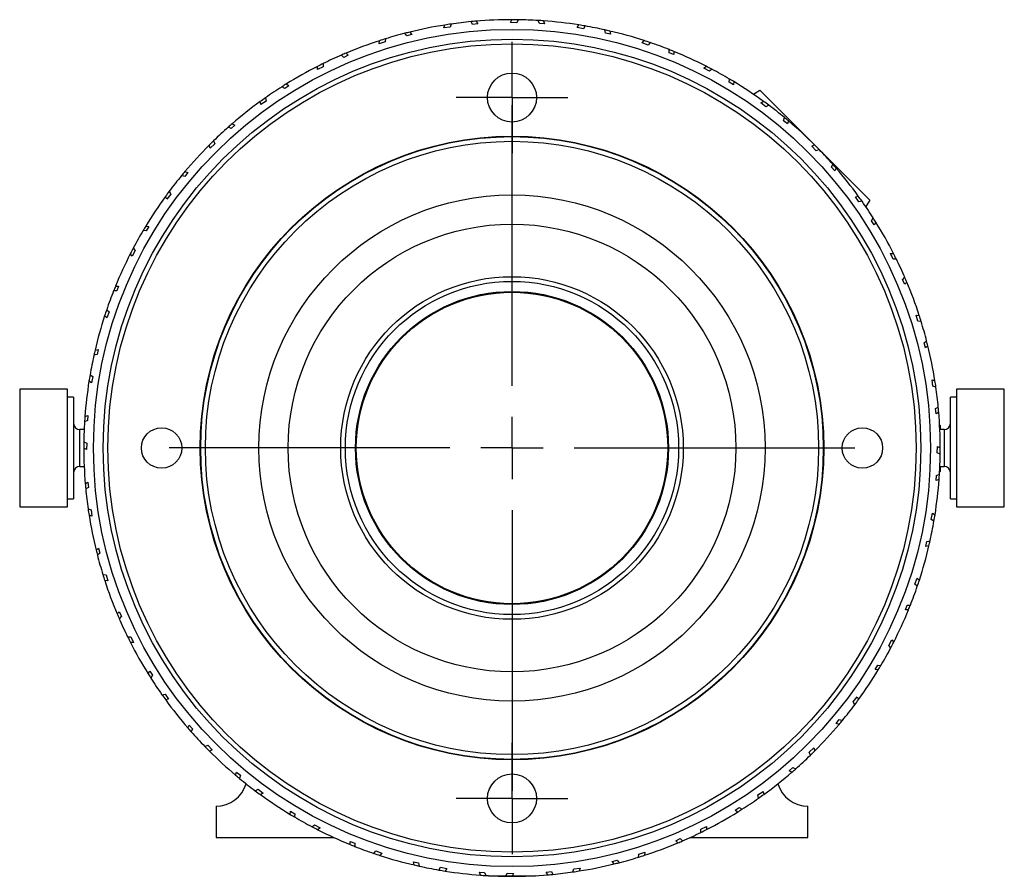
# Model space of a CAD drawing. Header units: inches. Extents: x 1.1 to 18.8, y 2.6 to 15.5.
# Tile 12 of 12: x 9.5 to 12.7, y 12.7 to 15.5. Entities that reach past the tile are written whole.
import ezdxf

# ---------------------------------------------------------------- set-up
doc = ezdxf.new("R2010")
doc.units = ezdxf.units.IN
doc.header["$MEASUREMENT"] = 0
doc.layers.add('SLD-0', color=7, linetype='Continuous')

# ---------------------------------------------------------------- blocks, each defined once
blk = doc.blocks.new('SW_CENTERMARKSYMBOL_0')
at = {"layer": 'SLD-0', "color": 0}
for p, q in [((0, 0.1), (0, 0.17875)), ((0, 0), (0, 0.1)), ((-0.1, 0), (-0.17875, 0)), ((0, 0), (-0.1, 0)), ((0, 0), (0, -0.1)), ((0, 0), (0.1, 0)), ((0.1, 0), (0.17875, 0)), ((0, -0.1), (0, -0.17875))]:
    blk.add_line(p, q, dxfattribs=at)
blk = doc.blocks.new('SW_CENTERMARKSYMBOL_1')
at = {"layer": 'SLD-0', "color": 0}
for p, q in [((0, 0.1), (0, 0.17875)), ((0, 0), (0, 0.1)), ((-0.1, 0), (-0.17875, 0)), ((0, 0), (-0.1, 0)), ((0, 0), (0, -0.1)), ((0, 0), (0.1, 0)), ((0.1, 0), (0.17875, 0)), ((0, -0.1), (0, -0.17875))]:
    blk.add_line(p, q, dxfattribs=at)
blk = doc.blocks.new('SW_CENTERMARKSYMBOL_2')
at = {"layer": 'SLD-0', "color": 0}
for p, q in [((0, 0.2), (0, 1.101)), ((0, 0), (0, 0.1)), ((-0.2, 0), (-1.101, 0)), ((0, 0), (-0.1, 0)), ((0, 0), (0, -0.1)), ((0, 0), (0.1, 0)), ((0.2, 0), (1.101, 0)), ((0, -0.2), (0, -1.101))]:
    blk.add_line(p, q, dxfattribs=at)

msp = doc.modelspace()

# ---------------------------------------------------------------- linework, layer by layer
at = {"color": 7, "linetype": 'Continuous', "lineweight": 25}
for p, q in [((10.9783, 15.4603), (10.9831, 15.4517)), ((11.0886, 15.4562), (11.0926, 15.4651)), ((11.1133, 15.465), (11.109, 15.4555)), ((11.1812, 15.4528), (11.1776, 15.4625)), ((11.194, 15.4614), (11.1974, 15.4522)), ((10.8749, 15.4387), (10.8775, 15.4481)), ((10.8953, 15.4411), (10.8749, 15.4387)), ((10.898, 15.4512), (10.8953, 15.4411)), ((10.967, 15.4497), (10.9619, 15.4588)), ((10.9831, 15.4517), (10.967, 15.4497)), ((11.109, 15.4555), (11.0886, 15.4562)), ((11.1974, 15.4522), (11.1812, 15.4528)), ((11.3023, 15.4402), (11.3077, 15.4483)), ((11.3224, 15.4362), (11.3023, 15.4402)), ((11.3282, 15.4449), (11.3224, 15.4362)), ((11.3933, 15.4222), (11.3913, 15.4324)), ((11.4073, 15.4288), (11.4092, 15.4191)), ((10.6666, 15.3879), (10.6677, 15.3976)), ((10.6875, 15.4039), (10.6863, 15.3935)), ((10.7558, 15.4132), (10.7494, 15.4214)), ((10.7714, 15.4177), (10.7558, 15.4132)), ((10.7654, 15.4254), (10.7714, 15.4177)), ((11.4092, 15.4191), (11.3933, 15.4222)), ((11.5109, 15.3908), (11.5175, 15.398)), ((10.6863, 15.3935), (10.6666, 15.3879)), ((11.5302, 15.3838), (11.5109, 15.3908)), ((11.5372, 15.3915), (11.5302, 15.3838)), ((11.598, 15.3589), (11.5976, 15.3693)), ((10.553, 15.3442), (10.5454, 15.3512)), ((10.5677, 15.351), (10.553, 15.3442)), ((10.5605, 15.3577), (10.5677, 15.351)), ((11.6132, 15.3533), (11.598, 15.3589)), ((11.6129, 15.3632), (11.6132, 15.3533)), ((10.4689, 15.3052), (10.4684, 15.3149)), ((10.4875, 15.3138), (10.4689, 15.3052)), ((10.487, 15.3242), (10.4875, 15.3138)), ((11.7093, 15.3095), (11.7169, 15.3156)), ((11.7272, 15.2995), (11.7093, 15.3095)), ((11.7353, 15.306), (11.7272, 15.2995)), ((11.7903, 15.2643), (11.7915, 15.2746)), ((10.3635, 15.2442), (10.3548, 15.25)), ((10.3769, 15.2532), (10.3635, 15.2442)), ((10.3688, 15.2587), (10.3769, 15.2532)), ((11.8044, 15.2564), (11.7903, 15.2643)), ((11.8056, 15.2662), (11.8044, 15.2564)), ((11.8683, 15.2259), (11.8888, 15.2391)), ((12.2423, 14.8856), (11.8888, 15.2391)), ((10.3014, 15.2142), (10.3035, 15.204)), ((10.2865, 15.1925), (10.2845, 15.2021)), ((10.3035, 15.204), (10.2865, 15.1925)), ((11.8925, 15.1981), (11.9009, 15.2029)), ((11.9086, 15.1855), (11.8925, 15.1981)), ((11.9176, 15.1906), (11.9086, 15.1855)), ((11.9654, 15.1408), (11.9682, 15.1508)), ((10.1919, 15.1158), (10.1825, 15.1202)), ((10.2038, 15.1268), (10.1919, 15.1158)), ((10.1949, 15.131), (10.2038, 15.1268)), ((11.9781, 15.1308), (11.9654, 15.1408)), ((11.9808, 15.1403), (11.9781, 15.1308)), ((10.1239, 15.0527), (10.1205, 15.0618)), ((10.139, 15.0667), (10.1239, 15.0527)), ((10.1353, 15.0764), (10.139, 15.0667)), ((12.0559, 15.0595), (12.065, 15.0629)), ((12.0699, 15.0444), (12.0559, 15.0595)), ((12.0796, 15.0481), (12.0699, 15.0444)), ((12.119, 14.9915), (12.1234, 15.0009)), ((12.13, 14.9796), (12.119, 14.9915)), ((12.1342, 14.9885), (12.13, 14.9796)), ((10.0426, 14.9622), (10.0326, 14.965)), ((10.0526, 14.9749), (10.0426, 14.9622)), ((10.0431, 14.9776), (10.0526, 14.9749)), ((9.9853, 14.8893), (9.9805, 14.8977)), ((9.9979, 14.9054), (9.9853, 14.8893)), ((9.9928, 14.9144), (9.9979, 14.9054)), ((12.1957, 14.8969), (12.2053, 14.8989)), ((12.2072, 14.8799), (12.1957, 14.8969)), ((12.2174, 14.882), (12.2072, 14.8799)), ((12.2423, 14.8856), (12.2291, 14.8651)), ((12.2474, 14.8199), (12.2532, 14.8286)), ((9.9172, 14.8024), (9.927, 14.8012)), ((9.927, 14.8012), (9.9191, 14.7871)), ((12.2564, 14.8065), (12.2474, 14.8199)), ((12.2619, 14.8146), (12.2564, 14.8065)), ((9.9191, 14.7871), (9.9088, 14.7883)), ((9.8774, 14.7321), (9.8839, 14.724)), ((9.8739, 14.7061), (9.8678, 14.7137)), ((9.8839, 14.724), (9.8739, 14.7061)), ((12.3084, 14.7145), (12.3181, 14.715)), ((12.317, 14.6959), (12.3084, 14.7145)), ((12.3274, 14.6964), (12.317, 14.6959)), ((12.3474, 14.6304), (12.3544, 14.638)), ((9.8202, 14.6097), (9.8301, 14.61)), ((9.8301, 14.61), (9.8245, 14.5948)), ((12.3542, 14.6157), (12.3474, 14.6304)), ((12.3609, 14.6229), (12.3542, 14.6157)), ((9.8245, 14.5948), (9.8141, 14.5944)), ((9.7926, 14.5077), (9.7854, 14.5143)), ((9.7919, 14.534), (9.7996, 14.527)), ((9.7996, 14.527), (9.7926, 14.5077)), ((12.3911, 14.5168), (12.4008, 14.5157)), ((12.3967, 14.4971), (12.3911, 14.5168)), ((12.4071, 14.4959), (12.3967, 14.4971)), ((12.4164, 14.4276), (12.4246, 14.434)), ((12.4209, 14.412), (12.4164, 14.4276)), ((12.4286, 14.418), (12.4209, 14.412)), ((9.7612, 14.3901), (9.751, 14.3881)), ((9.7546, 14.4041), (9.7643, 14.406)), ((9.7643, 14.406), (9.7612, 14.3901)), ((9.7385, 14.325), (9.7472, 14.3192)), ((9.7432, 14.2991), (9.7351, 14.3045)), ((9.7472, 14.3192), (9.7432, 14.2991)), ((12.4419, 14.3085), (12.4513, 14.3059)), ((12.4443, 14.2881), (12.4419, 14.3085)), ((9.6662, 14.2791), (9.5126, 14.2791)), ((9.5126, 14.2791), (9.5126, 13.9011)), ((9.6662, 13.9011), (9.6662, 14.2791)), ((12.4544, 14.2854), (12.4443, 14.2881)), ((12.674, 14.2791), (12.5204, 14.2791)), ((12.5204, 14.2791), (12.5204, 13.9011)), ((12.674, 13.9011), (12.674, 14.2791)), ((9.6859, 14.2529), (9.6662, 14.2529)), ((9.6859, 14.2529), (9.6859, 13.9273)), ((12.5204, 14.2529), (12.5007, 14.2529)), ((12.5007, 13.9273), (12.5007, 14.2529)), ((12.4529, 14.2164), (12.462, 14.2215)), ((12.4549, 14.2003), (12.4529, 14.2164)), ((12.4635, 14.2051), (12.4549, 14.2003)), ((9.7306, 14.178), (9.7209, 14.1744)), ((9.722, 14.1908), (9.7312, 14.1942)), ((9.7312, 14.1942), (9.7306, 14.178)), ((12.4683, 14.1622), (12.4663, 14.1642)), ((9.7196, 14.1492), (9.7055, 14.1492)), ((9.7055, 14.106), (9.7055, 14.1492)), ((12.4811, 14.1492), (12.467, 14.1492)), ((12.4683, 14.1622), (12.4683, 14.1492)), ((12.4811, 14.1492), (12.4811, 14.1177)), ((9.7055, 14.031), (9.7055, 14.106)), ((9.7184, 14.1102), (9.7279, 14.1058)), ((9.7279, 14.1058), (9.7272, 14.0854)), ((12.4811, 14.1177), (12.4811, 14.031)), ((9.7272, 14.0854), (9.7183, 14.0894)), ((12.4587, 14.0744), (12.4594, 14.0948)), ((12.4682, 14.07), (12.4587, 14.0744)), ((12.4594, 14.0948), (12.4683, 14.0908)), ((9.7055, 14.031), (9.7196, 14.031)), ((12.456, 14.0022), (12.4657, 14.0058)), ((12.4661, 14.012), (12.4683, 14.0142)), ((12.467, 14.031), (12.4811, 14.031)), ((12.4683, 14.031), (12.4683, 14.0142)), ((9.7231, 13.9751), (9.7317, 13.9799)), ((9.7317, 13.9799), (9.7337, 13.9638)), ((12.4554, 13.986), (12.456, 14.0022)), ((12.4646, 13.9894), (12.4554, 13.986)), ((9.7337, 13.9638), (9.7246, 13.9587)), ((9.6662, 13.9273), (9.6859, 13.9273)), ((12.5007, 13.9273), (12.5204, 13.9273)), ((9.5126, 13.9011), (9.6662, 13.9011)), ((9.7322, 13.8948), (9.7423, 13.8921)), ((9.7423, 13.8921), (9.7447, 13.8717)), ((12.4394, 13.861), (12.4434, 13.8811)), ((12.4434, 13.8811), (12.4515, 13.8757)), ((12.5204, 13.9011), (12.674, 13.9011)), ((9.7447, 13.8717), (9.7353, 13.8743)), ((12.4481, 13.8552), (12.4394, 13.861)), ((12.4223, 13.7742), (12.4254, 13.7901)), ((12.4254, 13.7901), (12.4356, 13.7921)), ((9.758, 13.7622), (9.7657, 13.7682)), ((9.7702, 13.7526), (9.762, 13.7462)), ((9.7657, 13.7682), (9.7702, 13.7526)), ((12.432, 13.7761), (12.4223, 13.7742)), ((9.7795, 13.6843), (9.7899, 13.6831)), ((9.7955, 13.6634), (9.7858, 13.6645)), ((9.7899, 13.6831), (9.7955, 13.6634)), ((12.387, 13.6532), (12.394, 13.6725)), ((12.394, 13.6725), (12.4012, 13.6659)), ((12.3947, 13.6462), (12.387, 13.6532)), ((9.8257, 13.5573), (9.8324, 13.5645)), ((9.8324, 13.5645), (9.8392, 13.5498)), ((12.3565, 13.5702), (12.3621, 13.5854)), ((12.3664, 13.5705), (12.3565, 13.5702)), ((12.3621, 13.5854), (12.3725, 13.5858)), ((9.8392, 13.5498), (9.8322, 13.5422)), ((9.8592, 13.4838), (9.8696, 13.4843)), ((9.8696, 13.4843), (9.8782, 13.4657)), ((12.3027, 13.4562), (12.3127, 13.4741)), ((12.3127, 13.4741), (12.3188, 13.4665)), ((9.8782, 13.4657), (9.8685, 13.4652)), ((12.3092, 13.4481), (12.3027, 13.4562)), ((9.9247, 13.3656), (9.9302, 13.3737)), ((9.9302, 13.3737), (9.9392, 13.3603)), ((12.2596, 13.379), (12.2675, 13.3931)), ((12.2694, 13.3778), (12.2596, 13.379)), ((12.2675, 13.3931), (12.2778, 13.3919)), ((9.9392, 13.3603), (9.9334, 13.3516)), ((9.9692, 13.2982), (9.9794, 13.3003)), ((9.9794, 13.3003), (9.9909, 13.2833)), ((9.9909, 13.2833), (9.9813, 13.2813)), ((12.1887, 13.2748), (12.2013, 13.2909)), ((12.2013, 13.2909), (12.2061, 13.2825)), ((12.1938, 13.2658), (12.1887, 13.2748)), ((12.134, 13.2053), (12.144, 13.218)), ((12.144, 13.218), (12.154, 13.2152)), ((10.0524, 13.1917), (10.0566, 13.2006)), ((10.0566, 13.2006), (10.0676, 13.1887)), ((10.0676, 13.1887), (10.0632, 13.1793)), ((12.1435, 13.2026), (12.134, 13.2053)), ((10.107, 13.1321), (10.1167, 13.1358)), ((10.1167, 13.1358), (10.1307, 13.1207)), ((10.1307, 13.1207), (10.1216, 13.1173)), ((12.0476, 13.1135), (12.0627, 13.1275)), ((12.0627, 13.1275), (12.0661, 13.1184)), ((12.0513, 13.1038), (12.0476, 13.1135)), ((11.9828, 13.0534), (11.9947, 13.0644)), ((11.9947, 13.0644), (12.0041, 13.06)), ((10.2058, 13.0399), (10.2085, 13.0494)), ((10.2085, 13.0494), (10.2212, 13.0394)), ((10.2212, 13.0394), (10.2184, 13.0294)), ((11.9917, 13.0492), (11.9828, 13.0534)), ((10.269, 12.9896), (10.278, 12.9947)), ((10.278, 12.9947), (10.2941, 12.9821)), ((10.2941, 12.9821), (10.2857, 12.9773)), ((11.8831, 12.9762), (11.9001, 12.9877)), ((11.8852, 12.966), (11.8831, 12.9762)), ((11.9001, 12.9877), (11.9021, 12.9781)), ((10.1433, 12.9401), (10.1433, 12.8401)), ((11.8097, 12.927), (11.8231, 12.936)), ((11.8231, 12.936), (11.8318, 12.9302)), ((12.0433, 12.8401), (12.0433, 12.9401)), ((10.381, 12.914), (10.3822, 12.9238)), ((10.3822, 12.9238), (10.3963, 12.9159)), ((10.3963, 12.9159), (10.3951, 12.9056)), ((11.8178, 12.9215), (11.8097, 12.927)), ((10.4513, 12.8742), (10.4594, 12.8807)), ((10.4594, 12.8807), (10.4773, 12.8707)), ((10.4773, 12.8707), (10.4697, 12.8646)), ((11.6991, 12.8664), (11.7177, 12.875)), ((11.7177, 12.875), (11.7182, 12.8653)), ((10.1433, 12.8401), (10.5205, 12.8401)), ((11.6189, 12.8292), (11.6336, 12.836)), ((11.6336, 12.836), (11.6412, 12.829)), ((11.6661, 12.8401), (12.0433, 12.8401)), ((11.6996, 12.856), (11.6991, 12.8664)), ((10.5734, 12.8269), (10.5886, 12.8213)), ((10.5737, 12.817), (10.5734, 12.8269)), ((10.5886, 12.8213), (10.589, 12.8109)), ((11.6261, 12.8225), (11.6189, 12.8292)), ((10.6494, 12.7887), (10.6564, 12.7964)), ((10.6564, 12.7964), (10.6757, 12.7894)), ((10.6757, 12.7894), (10.6691, 12.7822)), ((11.4991, 12.7763), (11.5002, 12.7867)), ((11.5002, 12.7867), (11.52, 12.7923)), ((11.52, 12.7923), (11.5189, 12.7826)), ((10.7774, 12.7611), (10.7933, 12.758)), ((10.7793, 12.7514), (10.7774, 12.7611)), ((10.7933, 12.758), (10.7953, 12.7478)), ((10.8584, 12.7353), (10.8642, 12.744)), ((10.8642, 12.744), (10.8843, 12.74)), ((11.2913, 12.7391), (11.3117, 12.7415)), ((11.3117, 12.7415), (11.3091, 12.7321)), ((11.4152, 12.7625), (11.4308, 12.767)), ((11.4212, 12.7548), (11.4152, 12.7625)), ((11.4308, 12.767), (11.4372, 12.7588)), ((10.8843, 12.74), (10.8789, 12.7319)), ((10.9892, 12.728), (11.0054, 12.7274)), ((10.9926, 12.7188), (10.9892, 12.728)), ((11.0054, 12.7274), (11.009, 12.7177)), ((11.0172, 12.7172), (11.0193, 12.7151)), ((11.1673, 12.7151), (11.0193, 12.7151)), ((11.0732, 12.7152), (11.0776, 12.7247)), ((11.0776, 12.7247), (11.098, 12.724)), ((11.098, 12.724), (11.094, 12.7151)), ((11.1673, 12.7151), (11.1694, 12.7172)), ((11.2035, 12.7285), (11.2196, 12.7305)), ((11.2083, 12.7199), (11.2035, 12.7285)), ((11.2196, 12.7305), (11.2247, 12.7214)), ((11.2886, 12.729), (11.2913, 12.7391))]:
    msp.add_line(p, q, dxfattribs=at)
at = {"color": 7, "linetype": 'Continuous', "lineweight": 25, "flags": 128}
for points in [[(10.6346, 14.9798), (10.6373, 14.9807), (10.6515, 14.9866)], [(10.096, 14.0245), (10.094, 14.0397), (10.0934, 14.0425)], [(10.5522, 13.248), (10.55, 13.2499), (10.5378, 13.2592)], [(11.6488, 13.2592), (11.6366, 13.2499), (11.6344, 13.248)]]:
    msp.add_lwpolyline(points, dxfattribs=at)
at = {"color": 7, "linetype": 'Continuous', "lineweight": 25}
for centre, radius in [((11.0933, 14.0901), 1.3438), ((11.0933, 14.0901), 1.3125), ((11.0933, 14.0901), 1.2975), ((11.0933, 15.2151), 0.0787), ((11.0933, 14.0901), 1.001), ((11.0933, 14.0901), 0.9995), ((11.0933, 14.0901), 0.9845), ((11.0933, 14.0901), 0.8125), ((11.0933, 14.0901), 0.7187), ((11.0933, 14.0901), 0.55), ((11.0933, 14.0901), 0.535), ((11.0933, 14.0901), 0.5025), ((11.0933, 14.0901), 0.5), ((9.9683, 14.0901), 0.065), ((12.2183, 14.0901), 0.065), ((11.0933, 12.9651), 0.0787)]:
    msp.add_circle(centre, radius, dxfattribs=at)
for centre, radius, start, end in [((11.0933, 14.0901), 1.375, 94.7984, 95.4835), ((11.0933, 14.0901), 1.375, 90.0309, 94.7984), ((11.0933, 14.0901), 1.375, 89.1644, 90.0309), ((11.0933, 14.0901), 1.375, 86.4835, 89.1644), ((11.0933, 14.0901), 1.375, 85.7984, 86.4835), ((11.0933, 14.0901), 1.375, 81.0309, 85.7984), ((11.0933, 14.0901), 1.375, 99.0309, 103.7984), ((11.0933, 14.0901), 1.375, 98.1644, 99.0309), ((11.0933, 14.0901), 1.375, 95.4835, 98.1644), ((11.0933, 14.0901), 1.375, 80.1644, 81.0309), ((11.0933, 14.0901), 1.375, 77.4835, 80.1644), ((11.0933, 14.0901), 1.375, 76.7984, 77.4835), ((11.0933, 14.0901), 1.375, 72.0309, 76.7984), ((11.0933, 14.0901), 1.375, 108.0309, 112.7984), ((11.0933, 14.0901), 1.375, 107.1644, 108.0309), ((11.0933, 14.0901), 1.375, 104.4835, 107.1644), ((11.0933, 14.0901), 1.375, 103.7984, 104.4835), ((11.0933, 14.0901), 1.375, 71.1644, 72.0309), ((11.0933, 14.0901), 1.375, 68.4835, 71.1644), ((11.0933, 14.0901), 1.375, 67.7984, 68.4835), ((11.0933, 14.0901), 1.375, 113.4835, 116.1644), ((11.0933, 14.0901), 1.375, 112.7984, 113.4809), ((11.0933, 14.0901), 1.375, 63.0309, 67.7984), ((11.0933, 14.0901), 1.375, 117.0309, 121.7984), ((11.0933, 14.0901), 1.375, 116.1644, 117.0309), ((11.0933, 14.0901), 1.375, 62.1674, 63.0309), ((11.0933, 14.0901), 1.375, 59.4835, 62.1644), ((11.0933, 14.0901), 1.375, 58.7984, 59.4835), ((11.0933, 14.0901), 1.375, 122.4835, 125.1644), ((11.0933, 14.0901), 1.375, 121.7984, 122.4809), ((11.0933, 14.0901), 1.375, 54.0309, 58.7984), ((11.0933, 14.0901), 1.375, 125.1644, 126.0309), ((11.0933, 14.0901), 1.375, 126.0309, 130.7984), ((11.0933, 14.0901), 1.375, 53.1674, 54.0309), ((11.0933, 14.0901), 1.375, 50.4835, 53.1644), ((11.0933, 14.0901), 1.375, 49.7984, 50.4835), ((11.0933, 14.0901), 1.375, 131.4835, 134.1644), ((11.0933, 14.0901), 1.375, 130.7984, 131.4809), ((11.0933, 14.0901), 1.375, 45.0309, 49.7984), ((11.0387, 15.2133), 0.125, 272.7834, 281.1624), ((11.0933, 14.0901), 1.375, 135.0309, 139.7984), ((11.0933, 14.0901), 1.375, 134.1674, 135.0309), ((11.0933, 14.0901), 1.375, 44.1674, 45.0309), ((11.0933, 14.0901), 1.375, 41.4835, 44.1644), ((11.0933, 14.0901), 1.375, 40.7984, 41.4835), ((11.0933, 14.0901), 1.375, 36.0309, 40.7984), ((11.0933, 14.0901), 1.375, 140.4835, 143.1644), ((11.0933, 14.0901), 1.375, 139.7984, 140.4835), ((11.0933, 14.0901), 1.375, 144.0309, 148.7984), ((11.0933, 14.0901), 1.375, 143.1644, 144.0309), ((11.0933, 14.0901), 1.375, 35.1674, 36.0309), ((11.0933, 14.0901), 1.375, 32.4835, 35.1644), ((11.0933, 14.0901), 1.375, 31.7984, 32.4835), ((11.0933, 14.0901), 1.375, 148.7984, 149.4809), ((11.0933, 14.0901), 1.375, 27.0309, 31.7984), ((11.0933, 14.0901), 1.375, 149.4835, 152.1644), ((11.0933, 14.0901), 1.375, 152.1644, 153.0309), ((11.0933, 14.0901), 1.375, 153.0309, 157.7984), ((11.0933, 14.0901), 1.375, 26.1644, 27.0309), ((11.0933, 14.0901), 1.375, 23.4835, 26.1644), ((11.0933, 14.0901), 1.375, 22.7984, 23.4835), ((11.0933, 14.0901), 1.375, 157.7984, 158.4835), ((11.0933, 14.0901), 1.375, 18.0309, 22.7984), ((11.0933, 14.0901), 1.375, 158.4835, 161.1644), ((11.0933, 14.0901), 1.375, 162.0309, 166.7984), ((11.0933, 14.0901), 1.375, 161.1644, 162.0309), ((11.0933, 14.0901), 1.375, 17.1674, 18.0309), ((11.0933, 14.0901), 1.375, 14.4835, 17.1644), ((11.0933, 14.0901), 1.375, 13.7984, 14.4835), ((11.0933, 14.0901), 1.375, 9.0309, 13.7984), ((11.0933, 14.0901), 1.375, 167.4835, 170.1644), ((11.0933, 14.0901), 1.375, 166.7984, 167.4835), ((11.0933, 14.0901), 1.375, 170.1644, 171.0309), ((11.0933, 14.0901), 1.375, 171.0309, 175.7984), ((11.0933, 14.0901), 1.375, 8.1644, 9.0309), ((11.0933, 14.0901), 1.375, 5.4835, 8.1644), ((11.0933, 14.0901), 1.375, 4.7984, 5.4835), ((11.0933, 14.0901), 1.375, 0.0309, 4.7984), ((9.7055, 14.1688), 0.0197, 180, 270), ((11.0933, 14.0901), 1.375, 176.4835, 179.1644), ((11.0933, 14.0901), 1.375, 175.7984, 176.4835), ((12.4811, 14.1688), 0.0197, 270, 0), ((11.0933, 14.0901), 1.375, 179.1644, 180.0309), ((11.0933, 14.0901), 1.375, 180.0309, 184.7984), ((11.0933, 14.0901), 1.375, 356.4835, 359.1644), ((11.0933, 14.0901), 1.375, 359.1674, 0.0309), ((9.7055, 14.0114), 0.0197, 90, 180), ((11.0933, 14.0901), 1.375, 355.7984, 356.4835), ((12.4811, 14.0114), 0.0197, 0, 90), ((11.0933, 14.0901), 1.375, 184.7984, 185.4835), ((11.0933, 14.0901), 1.375, 351.0309, 355.7984), ((11.0933, 14.0901), 1.375, 185.4835, 188.1644), ((11.0933, 14.0901), 1.375, 188.1644, 189.0309), ((11.0933, 14.0901), 1.375, 189.0309, 193.7984), ((11.0933, 14.0901), 1.375, 347.4835, 350.1644), ((11.0933, 14.0901), 1.375, 350.1674, 351.0309), ((11.0933, 14.0901), 1.375, 346.7984, 347.4835), ((11.0933, 14.0901), 1.375, 193.7984, 194.4835), ((11.0933, 14.0901), 1.375, 342.0309, 346.7984), ((11.0933, 14.0901), 1.375, 194.4835, 197.1644), ((11.0933, 14.0901), 1.375, 197.1644, 198.0309), ((11.0933, 14.0901), 1.375, 198.0309, 202.7984), ((11.0933, 14.0901), 1.375, 341.1674, 342.0309), ((11.0933, 14.0901), 1.375, 338.4835, 341.1644), ((12.0387, 13.4812), 0.125, 138.8376, 147.2166), ((11.0933, 14.0901), 1.375, 333.0309, 337.7984), ((11.0933, 14.0901), 1.375, 337.7984, 338.4835), ((11.0933, 14.0901), 1.375, 202.7984, 203.4835), ((11.0933, 14.0901), 1.375, 203.4835, 206.1644), ((11.0933, 14.0901), 1.375, 206.1674, 207.0309), ((11.0933, 14.0901), 1.375, 207.0309, 211.7984), ((11.0933, 14.0901), 1.375, 329.4835, 332.1644), ((11.0933, 14.0901), 1.375, 332.1674, 333.0309), ((11.0933, 14.0901), 1.375, 324.0309, 328.7984), ((11.0933, 14.0901), 1.375, 328.7984, 329.4835), ((11.0933, 14.0901), 1.375, 211.7984, 212.4835), ((11.0933, 14.0901), 1.375, 212.4835, 215.1644), ((11.0933, 14.0901), 1.375, 215.1644, 216.0309), ((11.0933, 14.0901), 1.375, 216.0309, 220.7984), ((11.0933, 14.0901), 1.375, 323.1674, 324.0309), ((11.0933, 14.0901), 1.375, 320.4835, 323.1644), ((11.0933, 14.0901), 1.375, 319.7984, 320.4835), ((11.0933, 14.0901), 1.375, 220.7984, 221.4835), ((11.0933, 14.0901), 1.375, 315.0309, 319.7984), ((11.0933, 14.0901), 1.375, 221.4835, 224.1644), ((11.0933, 14.0901), 1.375, 224.1674, 225.0309), ((11.0933, 14.0901), 1.375, 225.0309, 229.7984), ((11.0933, 14.0901), 1.375, 311.4835, 314.1644), ((11.0933, 14.0901), 1.375, 314.1674, 315.0309), ((11.0933, 14.0901), 1.375, 310.7984, 311.4835), ((11.0933, 14.0901), 1.375, 229.7984, 230.4835), ((11.0933, 14.0901), 1.375, 230.4835, 233.1644), ((11.0933, 14.0901), 1.375, 306.0309, 310.7984), ((10.1433, 13.0401), 0.1, 270, 343.9142), ((12.0433, 13.0401), 0.1, 196.0858, 270), ((11.0933, 14.0901), 1.375, 233.1674, 234.0309), ((11.0933, 14.0901), 1.375, 234.0309, 238.7984), ((11.0933, 14.0901), 1.375, 302.4835, 305.1644), ((11.0933, 14.0901), 1.375, 305.1674, 306.0309), ((11.0933, 14.0901), 1.375, 301.7984, 302.4835), ((11.0933, 14.0901), 1.375, 238.7984, 239.4835), ((11.0933, 14.0901), 1.375, 239.4835, 242.1644), ((11.0933, 14.0901), 1.375, 297.0309, 301.7984), ((11.0933, 14.0901), 1.375, 242.1674, 243.0309), ((11.0933, 14.0901), 1.375, 243.0309, 247.7984), ((11.0933, 14.0901), 1.375, 293.4835, 296.1644), ((11.0933, 14.0901), 1.375, 296.1674, 297.0309), ((11.0933, 14.0901), 1.375, 247.7984, 248.4835), ((11.0933, 14.0901), 1.375, 248.4835, 251.1644), ((11.0933, 14.0901), 1.375, 288.0309, 292.7984), ((11.0933, 14.0901), 1.375, 292.7984, 293.4835), ((11.0933, 14.0901), 1.375, 251.1674, 252.0309), ((11.0933, 14.0901), 1.375, 252.0309, 256.7984), ((11.0933, 14.0901), 1.375, 284.4835, 287.1644), ((11.0933, 14.0901), 1.375, 287.1674, 288.0309), ((11.0933, 14.0901), 1.375, 256.7984, 257.4835), ((11.0933, 14.0901), 1.375, 257.4835, 260.1644), ((11.0933, 14.0901), 1.375, 279.0309, 283.7984), ((11.0933, 14.0901), 1.375, 283.7984, 284.4835), ((11.0933, 14.0901), 1.375, 260.1674, 261.0309), ((11.0933, 14.0901), 1.375, 261.0309, 265.7984), ((11.0933, 14.0901), 1.375, 265.7984, 266.4835), ((11.0933, 14.0901), 1.375, 266.4835, 269.1644), ((11.0933, 14.0901), 1.375, 269.1674, 270.0309), ((11.0933, 14.0901), 1.375, 270.0309, 274.7984), ((11.0933, 14.0901), 1.375, 274.7984, 275.4835), ((11.0933, 14.0901), 1.375, 275.4835, 278.1644), ((11.0933, 14.0901), 1.375, 278.1674, 279.0309)]:
    msp.add_arc(centre, radius, start, end, dxfattribs=at)

# ---------------------------------------------------------------- block references
at = {"layer": 'SLD-0', "color": 7}
for name, p in [('SW_CENTERMARKSYMBOL_0', (11.0933, 15.2151)), ('SW_CENTERMARKSYMBOL_2', (11.0933, 14.0901)), ('SW_CENTERMARKSYMBOL_1', (11.0933, 12.9651))]:
    msp.add_blockref(name, p, dxfattribs=at)

doc.saveas('drawing.dxf')
